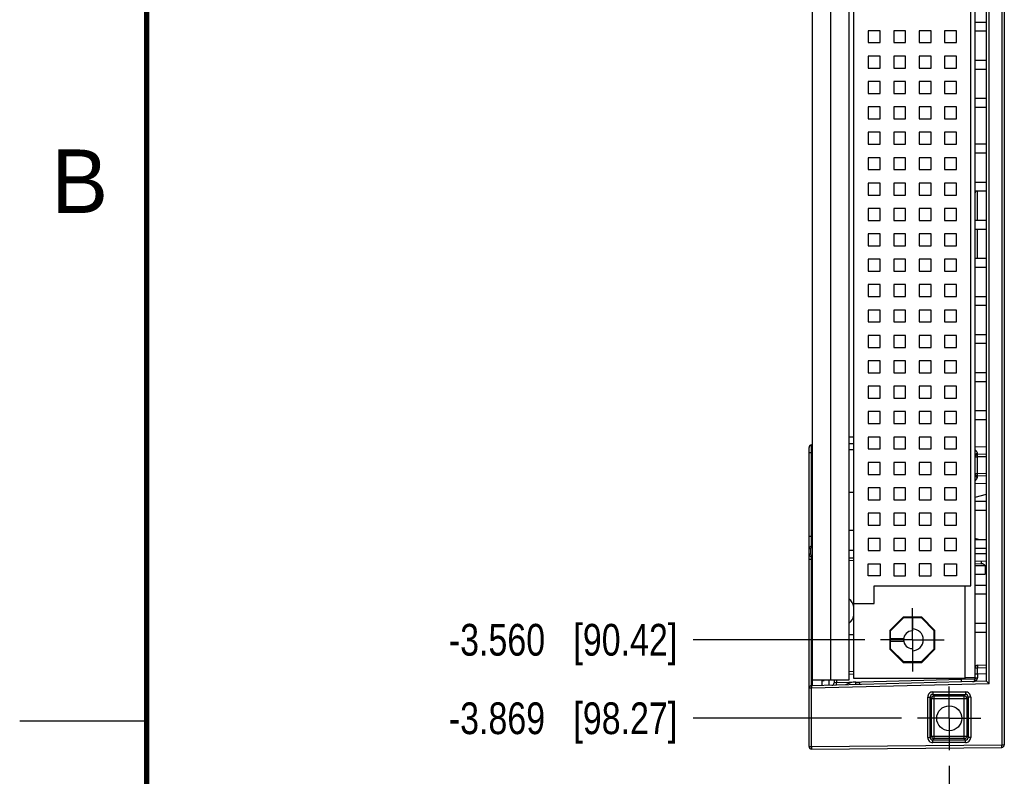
# Model space of a CAD drawing. Header units: inches. Extents: x 0 to 22, y 0 to 17.
# Tile 2 of 21: x 0 to 3.9, y 4 to 7. Entities that reach past the tile are written whole.
import ezdxf

# ---------------------------------------------------------------- set-up
doc = ezdxf.new("R2010")
doc.units = ezdxf.units.IN
doc.header["$LTSCALE"] = 1.21
doc.header["$MEASUREMENT"] = 0
doc.linetypes.add('CENTER', pattern=[0.6, 0.375, -0.075, 0.075, -0.075])
doc.layers.get('0').update_dxf_attribs({"linetype": 'CONTINUOUS'})
doc.layers.add('02___PRT_ALL_AXES', color=7, linetype='CONTINUOUS')
doc.layers.add('DIMENSIONS', color=7, linetype='CONTINUOUS')
doc.styles.get("Standard").update_dxf_attribs({"font": 'txt', "width": 0.8})
doc.styles.add('TEXTSTYLE_2', font='txt')
doc.dimstyles.new('DIMSTYLE_2', dxfattribs={"dimtxt": 0.125, "dimasz": 0.18, "dimexe": 0.18, "dimexo": 0.0625, "dimgap": 0.09, "dimtad": 0, "dimtih": 1, "dimtoh": 1, "dimdec": 3, "dimzin": 4, "dimdsep": 46, "dimtxsty": 'STANDARD', "dimblk": '_FILLED', "dimblk1": '_FILLED', "dimblk2": '_FILLED', "dimcen": 0.09, "dimadec": 0, "dimazin": 0, "dimtp": 0.01, "dimtm": 0.01, "dimtfac": 1, "dimtdec": 3, "dimtofl": 0, "dimtmove": 0, "dimatfit": 3, "dimldrblk": '_FILLED', "dimfxl": 1, "dimtolj": 1, "dimtzin": 4, "dimarcsym": 0})

# ---------------------------------------------------------------- blocks, each defined once
blk = doc.blocks.new('*D5')
at = {"layer": 'DIMENSIONS', "color": 2, "linetype": 'CONTINUOUS'}
blk.add_line((3.6603, 4.0725), (3.6603, 3.7012), dxfattribs=at)
at = {"layer": 'DIMENSIONS', "color": 2, "linetype": 'CONTINUOUS', "insert": (3.5978, 3.6387), "char_height": 0.125, "width": 1.225, "attachment_point": 3, "rotation": 90, "line_spacing_factor": 0.9}
blk.add_mtext('.434{\\Ftxt.shx;\\W1.000000;\\H0.125000; }[11.02]', dxfattribs=at)
blk = doc.blocks.new('_FILLED')
at = {"color": 0, "linetype": 'BYBLOCK'}
blk.add_solid([(0, 0), (-1, 0.174), (-1, -0.174)], dxfattribs=at)
blk = doc.blocks.new('*D9')
at = {"layer": 'DIMENSIONS', "color": 2, "linetype": 'CONTINUOUS'}
blk.add_line((3.3277, 4.5692), (2.6519, 4.5692), dxfattribs=at)
at = {"layer": 'DIMENSIONS', "color": 2, "linetype": 'CONTINUOUS', "insert": (2.5894, 4.6317), "char_height": 0.125, "width": 1.425, "attachment_point": 3, "line_spacing_factor": 0.9}
blk.add_mtext('-3.560{\\Ftxt.shx;\\W1.000000;\\H0.125000; }[90.42]', dxfattribs=at)
blk = doc.blocks.new('*D10')
at = {"layer": 'DIMENSIONS', "color": 2, "linetype": 'CONTINUOUS'}
blk.add_line((3.4727, 4.2601), (2.6519, 4.2601), dxfattribs=at)
at = {"layer": 'DIMENSIONS', "color": 2, "linetype": 'CONTINUOUS', "insert": (2.5894, 4.3226), "char_height": 0.125, "width": 1.425, "attachment_point": 3, "line_spacing_factor": 0.9}
blk.add_mtext('-3.869{\\Ftxt.shx;\\W1.000000;\\H0.125000; }[98.27]', dxfattribs=at)

msp = doc.modelspace()

# ---------------------------------------------------------------- linework, layer by layer
at = {"color": 9, "linetype": 'CONTINUOUS'}
for p, q in [((3.8673, 8.2379), (3.8673, 4.1553)), ((3.8173, 4.3963), (3.8173, 7.9968)), ((3.1943, 4.4119), (3.1943, 7.9699)), ((3.772, 6.2216), (3.772, 6.3366)), ((3.772, 6.0716), (3.772, 6.1866)), ((3.118, 5.3071), (3.118, 5.3368)), ((3.2853, 5.3166), (3.2657, 5.3166)), ((3.7623, 5.3287), (3.8073, 5.3299)), ((3.1083, 5.3071), (3.118, 5.3071)), ((3.118, 4.9768), (3.118, 5.3071)), ((3.1223, 5.3071), (3.118, 5.3071)), ((3.7623, 5.289), (3.772, 5.289)), ((3.772, 5.299), (3.7719, 5.3032)), ((3.8073, 5.2899), (3.772, 5.289)), ((3.772, 5.2242), (3.772, 5.289)), ((3.7623, 5.2242), (3.772, 5.2242)), ((3.7719, 5.21), (3.772, 5.2142)), ((3.8073, 5.2233), (3.772, 5.2242)), ((3.8073, 5.1833), (3.7623, 5.1845)), ((3.1083, 4.9768), (3.118, 4.9768)), ((3.118, 4.9768), (3.1223, 4.9769)), ((3.1136, 4.9268), (3.1083, 4.9268)), ((3.1136, 4.9268), (3.1136, 4.9063)), ((3.118, 4.9313), (3.118, 4.9368)), ((3.1223, 4.9315), (3.118, 4.9313)), ((3.1136, 4.9063), (3.1083, 4.9063)), ((3.1083, 4.8863), (3.1183, 4.8863)), ((3.118, 4.9018), (3.1223, 4.9017)), ((3.118, 4.9018), (3.118, 4.8963)), ((3.1183, 4.8863), (3.118, 4.8963)), ((3.1183, 4.8863), (3.1223, 4.8862)), ((3.1183, 4.388), (3.1183, 4.8863)), ((3.2657, 4.9224), (3.2853, 4.9219)), ((3.7623, 4.9094), (3.8073, 4.9083)), ((3.2657, 4.8825), (3.2853, 4.8819)), ((3.7623, 4.8695), (3.7875, 4.8688)), ((3.7875, 4.8688), (3.7878, 4.8788)), ((3.7623, 4.4593), (3.772, 4.4593)), ((3.772, 4.4593), (3.8073, 4.4603)), ((3.772, 4.4351), (3.772, 4.4593)), ((3.2853, 4.4339), (3.2657, 4.4327)), ((3.7623, 4.4351), (3.772, 4.4351)), ((3.772, 4.4351), (3.8073, 4.4361)), ((3.118, 4.388), (3.1183, 4.378)), ((3.8173, 4.3963), (3.1183, 4.378)), ((3.1872, 4.3898), (3.1872, 4.4119)), ((3.217, 4.4006), (3.2073, 4.4001)), ((3.217, 4.4006), (3.7073, 4.4135)), ((3.217, 4.4119), (3.217, 4.4006)), ((3.7073, 4.4135), (3.7623, 4.4149)), ((3.1183, 4.378), (3.1083, 4.378)), ((3.1183, 4.1487), (3.1183, 4.378)), ((3.5755, 4.3438), (3.5855, 4.3438)), ((3.5755, 4.1843), (3.5755, 4.3438)), ((3.5855, 4.3438), (3.5909, 4.3384)), ((3.5855, 4.1843), (3.5855, 4.3438)), ((3.5955, 4.3638), (3.725, 4.3638)), ((3.5955, 4.3638), (3.5955, 4.3538)), ((3.5955, 4.3538), (3.725, 4.3538)), ((3.5955, 4.3538), (3.6009, 4.3484)), ((3.6009, 4.3484), (3.7196, 4.3484)), ((3.6009, 4.1798), (3.6009, 4.3484)), ((3.725, 4.3538), (3.7196, 4.3484)), ((3.7196, 4.1798), (3.7196, 4.3484)), ((3.725, 4.3638), (3.725, 4.3538)), ((3.735, 4.3438), (3.7296, 4.3384)), ((3.745, 4.3438), (3.735, 4.3438)), ((3.735, 4.3438), (3.735, 4.1843)), ((3.745, 4.3438), (3.745, 4.1843)), ((3.5909, 4.3384), (3.7296, 4.3384)), ((3.5909, 4.1897), (3.5909, 4.3384)), ((3.7296, 4.3384), (3.7296, 4.1897)), ((3.5855, 4.1843), (3.5909, 4.1897)), ((3.5909, 4.1897), (3.7296, 4.1897)), ((3.735, 4.1843), (3.7296, 4.1897)), ((3.1083, 4.1487), (3.1183, 4.1487)), ((3.1183, 4.1487), (3.8673, 4.1553)), ((3.1183, 4.1487), (3.1184, 4.1387)), ((3.5755, 4.1843), (3.5855, 4.1843)), ((3.5955, 4.1743), (3.6009, 4.1798)), ((3.725, 4.1743), (3.5955, 4.1743)), ((3.5955, 4.1643), (3.5955, 4.1743)), ((3.725, 4.1643), (3.5955, 4.1643)), ((3.7196, 4.1798), (3.6009, 4.1798)), ((3.725, 4.1743), (3.7196, 4.1798)), ((3.725, 4.1643), (3.725, 4.1743)), ((3.745, 4.1843), (3.735, 4.1843)), ((3.8673, 4.1553), (3.8773, 4.1553)), ((3.8674, 4.1453), (3.8673, 4.1553))]:
    msp.add_line(p, q, dxfattribs=at)
at = {"color": 7, "linetype": 'CONTINUOUS'}
for p, q in [((3.8773, 8.2379), (3.8773, 4.1553)), ((3.1223, 4.3881), (3.1223, 8.005)), ((3.2657, 4.4119), (3.2657, 7.9699)), ((3.7623, 4.4146), (3.7623, 7.9785)), ((3.8073, 4.4061), (3.8073, 7.9871)), ((3.2853, 4.4162), (3.2853, 7.6722)), ((3.7453, 4.7822), (3.7453, 7.3062)), ((3.7623, 7.0016), (3.8073, 7.0016)), ((3.3418, 6.9677), (3.3418, 6.9207)), ((3.3888, 6.9677), (3.3418, 6.9677)), ((3.3888, 6.9207), (3.3888, 6.9677)), ((3.4418, 6.9677), (3.4418, 6.9207)), ((3.4888, 6.9677), (3.4418, 6.9677)), ((3.4888, 6.9207), (3.4888, 6.9677)), ((3.5418, 6.9677), (3.5418, 6.9207)), ((3.5888, 6.9677), (3.5418, 6.9677)), ((3.5888, 6.9207), (3.5888, 6.9677)), ((3.6418, 6.9677), (3.6418, 6.9207)), ((3.6888, 6.9677), (3.6418, 6.9677)), ((3.6888, 6.9207), (3.6888, 6.9677)), ((3.7623, 6.9666), (3.8073, 6.9666)), ((3.3418, 6.9207), (3.3888, 6.9207)), ((3.4418, 6.9207), (3.4888, 6.9207)), ((3.5418, 6.9207), (3.5888, 6.9207)), ((3.6418, 6.9207), (3.6888, 6.9207)), ((3.3418, 6.8677), (3.3418, 6.8207)), ((3.3888, 6.8677), (3.3418, 6.8677)), ((3.3888, 6.8207), (3.3888, 6.8677)), ((3.4418, 6.8677), (3.4418, 6.8207)), ((3.4888, 6.8677), (3.4418, 6.8677)), ((3.4888, 6.8207), (3.4888, 6.8677)), ((3.5418, 6.8677), (3.5418, 6.8207)), ((3.5888, 6.8677), (3.5418, 6.8677)), ((3.5888, 6.8207), (3.5888, 6.8677)), ((3.6418, 6.8677), (3.6418, 6.8207)), ((3.6888, 6.8677), (3.6418, 6.8677)), ((3.6888, 6.8207), (3.6888, 6.8677)), ((3.7623, 6.8516), (3.8073, 6.8516)), ((3.3418, 6.8207), (3.3888, 6.8207)), ((3.4418, 6.8207), (3.4888, 6.8207)), ((3.5418, 6.8207), (3.5888, 6.8207)), ((3.6418, 6.8207), (3.6888, 6.8207)), ((3.7623, 6.8166), (3.8073, 6.8166)), ((3.3418, 6.7677), (3.3418, 6.7207)), ((3.3888, 6.7677), (3.3418, 6.7677)), ((3.3888, 6.7207), (3.3888, 6.7677)), ((3.4418, 6.7677), (3.4418, 6.7207)), ((3.4888, 6.7677), (3.4418, 6.7677)), ((3.4888, 6.7207), (3.4888, 6.7677)), ((3.5418, 6.7677), (3.5418, 6.7207)), ((3.5888, 6.7677), (3.5418, 6.7677)), ((3.5888, 6.7207), (3.5888, 6.7677)), ((3.6418, 6.7677), (3.6418, 6.7207)), ((3.6888, 6.7677), (3.6418, 6.7677)), ((3.6888, 6.7207), (3.6888, 6.7677)), ((3.3418, 6.7207), (3.3888, 6.7207)), ((3.4418, 6.7207), (3.4888, 6.7207)), ((3.5418, 6.7207), (3.5888, 6.7207)), ((3.6418, 6.7207), (3.6888, 6.7207)), ((3.7623, 6.7016), (3.8073, 6.7016)), ((3.3418, 6.6677), (3.3418, 6.6207)), ((3.3888, 6.6677), (3.3418, 6.6677)), ((3.3888, 6.6207), (3.3888, 6.6677)), ((3.4418, 6.6677), (3.4418, 6.6207)), ((3.4888, 6.6677), (3.4418, 6.6677)), ((3.4888, 6.6207), (3.4888, 6.6677)), ((3.5418, 6.6677), (3.5418, 6.6207)), ((3.5888, 6.6677), (3.5418, 6.6677)), ((3.5888, 6.6207), (3.5888, 6.6677)), ((3.6418, 6.6677), (3.6418, 6.6207)), ((3.6888, 6.6677), (3.6418, 6.6677)), ((3.6888, 6.6207), (3.6888, 6.6677)), ((3.7623, 6.6666), (3.8073, 6.6666)), ((3.3418, 6.6207), (3.3888, 6.6207)), ((3.4418, 6.6207), (3.4888, 6.6207)), ((3.5418, 6.6207), (3.5888, 6.6207)), ((3.6418, 6.6207), (3.6888, 6.6207)), ((3.3418, 6.5677), (3.3418, 6.5207)), ((3.3888, 6.5677), (3.3418, 6.5677)), ((3.3888, 6.5207), (3.3888, 6.5677)), ((3.4418, 6.5677), (3.4418, 6.5207)), ((3.4888, 6.5677), (3.4418, 6.5677)), ((3.4888, 6.5207), (3.4888, 6.5677)), ((3.5418, 6.5677), (3.5418, 6.5207)), ((3.5888, 6.5677), (3.5418, 6.5677)), ((3.5888, 6.5207), (3.5888, 6.5677)), ((3.6418, 6.5677), (3.6418, 6.5207)), ((3.6888, 6.5677), (3.6418, 6.5677)), ((3.6888, 6.5207), (3.6888, 6.5677)), ((3.3418, 6.5207), (3.3888, 6.5207)), ((3.4418, 6.5207), (3.4888, 6.5207)), ((3.5418, 6.5207), (3.5888, 6.5207)), ((3.6418, 6.5207), (3.6888, 6.5207)), ((3.7623, 6.5216), (3.8073, 6.5216)), ((3.7623, 6.4866), (3.8073, 6.4866)), ((3.3418, 6.4677), (3.3418, 6.4207)), ((3.3888, 6.4677), (3.3418, 6.4677)), ((3.3888, 6.4207), (3.3888, 6.4677)), ((3.4418, 6.4677), (3.4418, 6.4207)), ((3.4888, 6.4677), (3.4418, 6.4677)), ((3.4888, 6.4207), (3.4888, 6.4677)), ((3.5418, 6.4677), (3.5418, 6.4207)), ((3.5888, 6.4677), (3.5418, 6.4677)), ((3.5888, 6.4207), (3.5888, 6.4677)), ((3.6418, 6.4677), (3.6418, 6.4207)), ((3.6888, 6.4677), (3.6418, 6.4677)), ((3.6888, 6.4207), (3.6888, 6.4677)), ((3.3418, 6.4207), (3.3888, 6.4207)), ((3.4418, 6.4207), (3.4888, 6.4207)), ((3.5418, 6.4207), (3.5888, 6.4207)), ((3.6418, 6.4207), (3.6888, 6.4207)), ((3.3418, 6.3677), (3.3418, 6.3207)), ((3.3888, 6.3677), (3.3418, 6.3677)), ((3.3888, 6.3207), (3.3888, 6.3677)), ((3.4418, 6.3677), (3.4418, 6.3207)), ((3.4888, 6.3677), (3.4418, 6.3677)), ((3.4888, 6.3207), (3.4888, 6.3677)), ((3.5418, 6.3677), (3.5418, 6.3207)), ((3.5888, 6.3677), (3.5418, 6.3677)), ((3.5888, 6.3207), (3.5888, 6.3677)), ((3.6418, 6.3677), (3.6418, 6.3207)), ((3.6888, 6.3677), (3.6418, 6.3677)), ((3.6888, 6.3207), (3.6888, 6.3677)), ((3.7623, 6.3716), (3.8073, 6.3716)), ((3.3418, 6.3207), (3.3888, 6.3207)), ((3.4418, 6.3207), (3.4888, 6.3207)), ((3.5418, 6.3207), (3.5888, 6.3207)), ((3.6418, 6.3207), (3.6888, 6.3207)), ((3.7623, 6.3366), (3.8073, 6.3366)), ((3.3418, 6.2677), (3.3418, 6.2207)), ((3.3888, 6.2677), (3.3418, 6.2677)), ((3.3888, 6.2207), (3.3888, 6.2677)), ((3.4418, 6.2677), (3.4418, 6.2207)), ((3.4888, 6.2677), (3.4418, 6.2677)), ((3.4888, 6.2207), (3.4888, 6.2677)), ((3.5418, 6.2677), (3.5418, 6.2207)), ((3.5888, 6.2677), (3.5418, 6.2677)), ((3.5888, 6.2207), (3.5888, 6.2677)), ((3.6418, 6.2677), (3.6418, 6.2207)), ((3.6888, 6.2677), (3.6418, 6.2677)), ((3.6888, 6.2207), (3.6888, 6.2677)), ((3.3418, 6.2207), (3.3888, 6.2207)), ((3.4418, 6.2207), (3.4888, 6.2207)), ((3.5418, 6.2207), (3.5888, 6.2207)), ((3.6418, 6.2207), (3.6888, 6.2207)), ((3.7623, 6.2216), (3.8073, 6.2216)), ((3.3418, 6.1677), (3.3418, 6.1207)), ((3.3888, 6.1677), (3.3418, 6.1677)), ((3.3888, 6.1207), (3.3888, 6.1677)), ((3.4418, 6.1677), (3.4418, 6.1207)), ((3.4888, 6.1677), (3.4418, 6.1677)), ((3.4888, 6.1207), (3.4888, 6.1677)), ((3.5888, 6.1677), (3.5418, 6.1677)), ((3.5418, 6.1677), (3.5418, 6.1207)), ((3.5888, 6.1207), (3.5888, 6.1677)), ((3.6888, 6.1677), (3.6418, 6.1677)), ((3.6418, 6.1677), (3.6418, 6.1207)), ((3.6888, 6.1207), (3.6888, 6.1677)), ((3.7623, 6.1866), (3.8073, 6.1866)), ((3.3418, 6.1207), (3.3888, 6.1207)), ((3.4418, 6.1207), (3.4888, 6.1207)), ((3.5418, 6.1207), (3.5888, 6.1207)), ((3.6418, 6.1207), (3.6888, 6.1207)), ((3.3418, 6.0677), (3.3418, 6.0207)), ((3.3888, 6.0677), (3.3418, 6.0677)), ((3.3888, 6.0207), (3.3888, 6.0677)), ((3.4888, 6.0677), (3.4418, 6.0677)), ((3.4418, 6.0677), (3.4418, 6.0207)), ((3.4888, 6.0207), (3.4888, 6.0677)), ((3.5888, 6.0677), (3.5418, 6.0677)), ((3.5418, 6.0677), (3.5418, 6.0207)), ((3.5888, 6.0207), (3.5888, 6.0677)), ((3.6888, 6.0677), (3.6418, 6.0677)), ((3.6418, 6.0677), (3.6418, 6.0207)), ((3.6888, 6.0207), (3.6888, 6.0677)), ((3.7623, 6.0716), (3.8073, 6.0716)), ((3.3418, 6.0207), (3.3888, 6.0207)), ((3.4418, 6.0207), (3.4888, 6.0207)), ((3.5418, 6.0207), (3.5888, 6.0207)), ((3.6418, 6.0207), (3.6888, 6.0207)), ((3.7623, 6.0366), (3.8073, 6.0366)), ((3.3418, 5.9677), (3.3418, 5.9207)), ((3.3888, 5.9677), (3.3418, 5.9677)), ((3.3888, 5.9207), (3.3888, 5.9677)), ((3.4888, 5.9677), (3.4418, 5.9677)), ((3.4418, 5.9677), (3.4418, 5.9207)), ((3.4888, 5.9207), (3.4888, 5.9677)), ((3.5888, 5.9677), (3.5418, 5.9677)), ((3.5418, 5.9677), (3.5418, 5.9207)), ((3.5888, 5.9207), (3.5888, 5.9677)), ((3.6888, 5.9677), (3.6418, 5.9677)), ((3.6418, 5.9677), (3.6418, 5.9207)), ((3.6888, 5.9207), (3.6888, 5.9677)), ((3.3418, 5.9207), (3.3888, 5.9207)), ((3.4418, 5.9207), (3.4888, 5.9207)), ((3.5418, 5.9207), (3.5888, 5.9207)), ((3.6418, 5.9207), (3.6888, 5.9207)), ((3.7623, 5.9216), (3.8073, 5.9216)), ((3.3888, 5.8677), (3.3418, 5.8677)), ((3.3418, 5.8677), (3.3418, 5.8207)), ((3.3888, 5.8207), (3.3888, 5.8677)), ((3.4888, 5.8677), (3.4418, 5.8677)), ((3.4418, 5.8677), (3.4418, 5.8207)), ((3.4888, 5.8207), (3.4888, 5.8677)), ((3.5888, 5.8677), (3.5418, 5.8677)), ((3.5418, 5.8677), (3.5418, 5.8207)), ((3.5888, 5.8207), (3.5888, 5.8677)), ((3.6888, 5.8677), (3.6418, 5.8677)), ((3.6418, 5.8677), (3.6418, 5.8207)), ((3.6888, 5.8207), (3.6888, 5.8677)), ((3.7623, 5.8866), (3.8073, 5.8866)), ((3.3418, 5.8207), (3.3888, 5.8207)), ((3.4418, 5.8207), (3.4888, 5.8207)), ((3.5418, 5.8207), (3.5888, 5.8207)), ((3.6418, 5.8207), (3.6888, 5.8207)), ((3.3888, 5.7677), (3.3418, 5.7677)), ((3.3418, 5.7677), (3.3418, 5.7207)), ((3.3888, 5.7207), (3.3888, 5.7677)), ((3.4888, 5.7677), (3.4418, 5.7677)), ((3.4418, 5.7677), (3.4418, 5.7207)), ((3.4888, 5.7207), (3.4888, 5.7677)), ((3.5888, 5.7677), (3.5418, 5.7677)), ((3.5418, 5.7677), (3.5418, 5.7207)), ((3.5888, 5.7207), (3.5888, 5.7677)), ((3.6888, 5.7677), (3.6418, 5.7677)), ((3.6418, 5.7677), (3.6418, 5.7207)), ((3.6888, 5.7207), (3.6888, 5.7677)), ((3.7623, 5.7716), (3.8073, 5.7716)), ((3.3418, 5.7207), (3.3888, 5.7207)), ((3.4418, 5.7207), (3.4888, 5.7207)), ((3.5418, 5.7207), (3.5888, 5.7207)), ((3.6418, 5.7207), (3.6888, 5.7207)), ((3.7623, 5.7366), (3.8073, 5.7366)), ((3.3888, 5.6677), (3.3418, 5.6677)), ((3.3418, 5.6677), (3.3418, 5.6207)), ((3.3888, 5.6207), (3.3888, 5.6677)), ((3.4888, 5.6677), (3.4418, 5.6677)), ((3.4418, 5.6677), (3.4418, 5.6207)), ((3.4888, 5.6207), (3.4888, 5.6677)), ((3.5888, 5.6677), (3.5418, 5.6677)), ((3.5418, 5.6677), (3.5418, 5.6207)), ((3.5888, 5.6207), (3.5888, 5.6677)), ((3.6888, 5.6677), (3.6418, 5.6677)), ((3.6418, 5.6677), (3.6418, 5.6207)), ((3.6888, 5.6207), (3.6888, 5.6677)), ((3.3418, 5.6207), (3.3888, 5.6207)), ((3.4418, 5.6207), (3.4888, 5.6207)), ((3.5418, 5.6207), (3.5888, 5.6207)), ((3.6418, 5.6207), (3.6888, 5.6207)), ((3.7623, 5.6216), (3.8073, 5.6216)), ((3.7623, 5.5866), (3.8073, 5.5866)), ((3.3888, 5.5677), (3.3418, 5.5677)), ((3.3418, 5.5677), (3.3418, 5.5207)), ((3.3888, 5.5207), (3.3888, 5.5677)), ((3.4888, 5.5677), (3.4418, 5.5677)), ((3.4418, 5.5677), (3.4418, 5.5207)), ((3.4888, 5.5207), (3.4888, 5.5677)), ((3.5888, 5.5677), (3.5418, 5.5677)), ((3.5418, 5.5677), (3.5418, 5.5207)), ((3.5888, 5.5207), (3.5888, 5.5677)), ((3.6888, 5.5677), (3.6418, 5.5677)), ((3.6418, 5.5677), (3.6418, 5.5207)), ((3.6888, 5.5207), (3.6888, 5.5677)), ((3.3418, 5.5207), (3.3888, 5.5207)), ((3.4418, 5.5207), (3.4888, 5.5207)), ((3.5418, 5.5207), (3.5888, 5.5207)), ((3.6418, 5.5207), (3.6888, 5.5207)), ((3.3888, 5.4677), (3.3418, 5.4677)), ((3.3418, 5.4677), (3.3418, 5.4207)), ((3.3888, 5.4207), (3.3888, 5.4677)), ((3.4888, 5.4677), (3.4418, 5.4677)), ((3.4418, 5.4677), (3.4418, 5.4207)), ((3.4888, 5.4207), (3.4888, 5.4677)), ((3.5888, 5.4677), (3.5418, 5.4677)), ((3.5418, 5.4677), (3.5418, 5.4207)), ((3.5888, 5.4207), (3.5888, 5.4677)), ((3.6888, 5.4677), (3.6418, 5.4677)), ((3.6418, 5.4677), (3.6418, 5.4207)), ((3.6888, 5.4207), (3.6888, 5.4677)), ((3.7623, 5.4716), (3.8073, 5.4716)), ((3.7623, 5.4366), (3.8073, 5.4366)), ((3.3418, 5.4207), (3.3888, 5.4207)), ((3.4418, 5.4207), (3.4888, 5.4207)), ((3.5418, 5.4207), (3.5888, 5.4207)), ((3.6418, 5.4207), (3.6888, 5.4207)), ((3.2853, 5.3676), (3.2657, 5.3676)), ((3.3888, 5.3677), (3.3418, 5.3677)), ((3.3418, 5.3677), (3.3418, 5.3207)), ((3.3888, 5.3207), (3.3888, 5.3677)), ((3.4888, 5.3677), (3.4418, 5.3677)), ((3.4418, 5.3677), (3.4418, 5.3207)), ((3.4888, 5.3207), (3.4888, 5.3677)), ((3.5888, 5.3677), (3.5418, 5.3677)), ((3.5418, 5.3677), (3.5418, 5.3207)), ((3.5888, 5.3207), (3.5888, 5.3677)), ((3.6888, 5.3677), (3.6418, 5.3677)), ((3.6418, 5.3677), (3.6418, 5.3207)), ((3.6888, 5.3207), (3.6888, 5.3677)), ((3.1083, 4.9063), (3.1083, 5.3268)), ((3.1223, 5.3369), (3.118, 5.3368)), ((3.2853, 5.3412), (3.2657, 5.3407)), ((3.3418, 5.3207), (3.3888, 5.3207)), ((3.4418, 5.3207), (3.4888, 5.3207)), ((3.5418, 5.3207), (3.5888, 5.3207)), ((3.6418, 5.3207), (3.6888, 5.3207)), ((3.8073, 5.2999), (3.772, 5.299)), ((3.3888, 5.2677), (3.3418, 5.2677)), ((3.3418, 5.2677), (3.3418, 5.2207)), ((3.3888, 5.2207), (3.3888, 5.2677)), ((3.4888, 5.2677), (3.4418, 5.2677)), ((3.4418, 5.2677), (3.4418, 5.2207)), ((3.4888, 5.2207), (3.4888, 5.2677)), ((3.5888, 5.2677), (3.5418, 5.2677)), ((3.5418, 5.2677), (3.5418, 5.2207)), ((3.5888, 5.2207), (3.5888, 5.2677)), ((3.6888, 5.2677), (3.6418, 5.2677)), ((3.6418, 5.2677), (3.6418, 5.2207)), ((3.6888, 5.2207), (3.6888, 5.2677)), ((3.3418, 5.2207), (3.3888, 5.2207)), ((3.4418, 5.2207), (3.4888, 5.2207)), ((3.5418, 5.2207), (3.5888, 5.2207)), ((3.6418, 5.2207), (3.6888, 5.2207)), ((3.8073, 5.2133), (3.772, 5.2142)), ((3.3888, 5.1677), (3.3418, 5.1677)), ((3.3418, 5.1677), (3.3418, 5.1207)), ((3.3888, 5.1207), (3.3888, 5.1677)), ((3.4888, 5.1677), (3.4418, 5.1677)), ((3.4418, 5.1677), (3.4418, 5.1207)), ((3.4888, 5.1207), (3.4888, 5.1677)), ((3.5888, 5.1677), (3.5418, 5.1677)), ((3.5418, 5.1677), (3.5418, 5.1207)), ((3.5888, 5.1207), (3.5888, 5.1677)), ((3.6888, 5.1677), (3.6418, 5.1677)), ((3.6418, 5.1677), (3.6418, 5.1207)), ((3.6888, 5.1207), (3.6888, 5.1677)), ((3.2853, 5.1491), (3.2657, 5.1491)), ((3.3418, 5.1207), (3.3888, 5.1207)), ((3.4418, 5.1207), (3.4888, 5.1207)), ((3.5418, 5.1207), (3.5888, 5.1207)), ((3.6418, 5.1207), (3.6888, 5.1207)), ((3.7623, 5.131), (3.8073, 5.1423)), ((3.7623, 5.1146), (3.8073, 5.1146)), ((3.7623, 5.0796), (3.8073, 5.0796)), ((3.3888, 5.0677), (3.3418, 5.0677)), ((3.3418, 5.0677), (3.3418, 5.0207)), ((3.3888, 5.0207), (3.3888, 5.0677)), ((3.4888, 5.0677), (3.4418, 5.0677)), ((3.4418, 5.0677), (3.4418, 5.0207)), ((3.4888, 5.0207), (3.4888, 5.0677)), ((3.5888, 5.0677), (3.5418, 5.0677)), ((3.5418, 5.0677), (3.5418, 5.0207)), ((3.5888, 5.0207), (3.5888, 5.0677)), ((3.6888, 5.0677), (3.6418, 5.0677)), ((3.6418, 5.0677), (3.6418, 5.0207)), ((3.6888, 5.0207), (3.6888, 5.0677)), ((3.3418, 5.0207), (3.3888, 5.0207)), ((3.4418, 5.0207), (3.4888, 5.0207)), ((3.5418, 5.0207), (3.5888, 5.0207)), ((3.6418, 5.0207), (3.6888, 5.0207)), ((3.2853, 4.9991), (3.2657, 4.9991)), ((3.3888, 4.9677), (3.3418, 4.9677)), ((3.3418, 4.9677), (3.3418, 4.9207)), ((3.3888, 4.9207), (3.3888, 4.9677)), ((3.4888, 4.9677), (3.4418, 4.9677)), ((3.4418, 4.9677), (3.4418, 4.9207)), ((3.4888, 4.9207), (3.4888, 4.9677)), ((3.5888, 4.9677), (3.5418, 4.9677)), ((3.5418, 4.9677), (3.5418, 4.9207)), ((3.5888, 4.9207), (3.5888, 4.9677)), ((3.6888, 4.9677), (3.6418, 4.9677)), ((3.6418, 4.9677), (3.6418, 4.9207)), ((3.6888, 4.9207), (3.6888, 4.9677)), ((3.7753, 4.9646), (3.7623, 4.9678)), ((3.7623, 4.9646), (3.8073, 4.9646)), ((3.1223, 4.9369), (3.118, 4.9368)), ((3.7623, 4.9296), (3.8073, 4.9296)), ((3.1083, 4.1487), (3.1083, 4.9063)), ((3.118, 4.8963), (3.1223, 4.8962)), ((3.2657, 4.8925), (3.2853, 4.8919)), ((3.3418, 4.9207), (3.3888, 4.9207)), ((3.4418, 4.9207), (3.4888, 4.9207)), ((3.5418, 4.9207), (3.5888, 4.9207)), ((3.6418, 4.9207), (3.6888, 4.9207)), ((3.3418, 4.8677), (3.3888, 4.8677)), ((3.3418, 4.8207), (3.3418, 4.8677)), ((3.3888, 4.8677), (3.3888, 4.8207)), ((3.4888, 4.8677), (3.4418, 4.8677)), ((3.4418, 4.8677), (3.4418, 4.8207)), ((3.4888, 4.8207), (3.4888, 4.8677)), ((3.5888, 4.8677), (3.5418, 4.8677)), ((3.5418, 4.8677), (3.5418, 4.8207)), ((3.5888, 4.8207), (3.5888, 4.8677)), ((3.6418, 4.8677), (3.6888, 4.8677)), ((3.6418, 4.8207), (3.6418, 4.8677)), ((3.6888, 4.8677), (3.6888, 4.8207)), ((3.7623, 4.8795), (3.8073, 4.8783)), ((3.8023, 4.8607), (3.7623, 4.8607)), ((3.8023, 4.8607), (3.8023, 4.8277)), ((3.3888, 4.8207), (3.3418, 4.8207)), ((3.4418, 4.8207), (3.4888, 4.8207)), ((3.5418, 4.8207), (3.5888, 4.8207)), ((3.6888, 4.8207), (3.6418, 4.8207)), ((3.7623, 4.8277), (3.8023, 4.8277)), ((3.3653, 4.7822), (3.7453, 4.7822)), ((3.3653, 4.7122), (3.3653, 4.7822)), ((3.7223, 4.7822), (3.7223, 4.4162)), ((3.7623, 4.7846), (3.8073, 4.7846)), ((3.7623, 4.7496), (3.8073, 4.7496)), ((3.2853, 4.7122), (3.3653, 4.7122)), ((3.4784, 4.6582), (3.4263, 4.606)), ((3.4797, 4.6552), (3.4293, 4.6048)), ((3.5521, 4.6582), (3.4784, 4.6582)), ((3.5509, 4.6552), (3.4797, 4.6552)), ((3.5153, 4.6552), (3.5153, 4.6042)), ((3.6013, 4.6048), (3.5509, 4.6552)), ((3.6043, 4.606), (3.5521, 4.6582)), ((3.7623, 4.6346), (3.8073, 4.6346)), ((3.2853, 4.5891), (3.2657, 4.5891)), ((3.4263, 4.606), (3.4263, 4.5323)), ((3.4293, 4.5336), (3.4293, 4.6048)), ((3.6013, 4.5336), (3.6013, 4.6048)), ((3.6043, 4.5323), (3.6043, 4.606)), ((3.7623, 4.5996), (3.8073, 4.5996)), ((3.4293, 4.5742), (3.4806, 4.5742)), ((3.4293, 4.5642), (3.4806, 4.5642)), ((3.4263, 4.5323), (3.4784, 4.4802)), ((3.4293, 4.5336), (3.4797, 4.4832)), ((3.5153, 4.5342), (3.5153, 4.4832)), ((3.5509, 4.4832), (3.6013, 4.5336)), ((3.5521, 4.4802), (3.6043, 4.5323)), ((3.4784, 4.4802), (3.5521, 4.4802)), ((3.4797, 4.4832), (3.5509, 4.4832)), ((3.772, 4.4693), (3.8073, 4.4703)), ((3.2853, 4.4439), (3.2657, 4.4427)), ((3.8073, 4.4061), (3.118, 4.388)), ((3.1223, 4.4119), (3.2657, 4.4119)), ((3.1583, 4.4119), (3.1583, 4.3891)), ((3.1583, 4.4089), (3.1683, 4.4089)), ((3.1683, 4.4089), (3.1683, 4.4119)), ((3.2073, 4.4119), (3.2073, 4.4001)), ((3.7223, 4.4162), (3.2853, 4.4162)), ((3.2923, 4.3926), (3.2923, 4.4025)), ((3.3083, 4.3991), (3.2923, 4.3991)), ((3.3083, 4.393), (3.3083, 4.3991)), ((3.7073, 4.4162), (3.7073, 4.4035)), ((3.7623, 4.4191), (3.7223, 4.4191)), ((3.8073, 4.4061), (3.8173, 4.3963)), ((3.1184, 4.1387), (3.8674, 4.1453))]:
    msp.add_line(p, q, dxfattribs=at)
at = {"color": 2, "linetype": 'CONTINUOUS'}
msp.add_line((0, 4.25), (0.5, 4.25), dxfattribs=at)
at = {"color": 7, "linetype": 'CONTINUOUS', "const_width": 0.02}
msp.add_lwpolyline([(0.5, 16.5), (0.5, 0.5)], dxfattribs=at)
at = {"color": 7, "linetype": 'CONTINUOUS'}
msp.add_circle((3.6603, 4.2601), 0.0492, dxfattribs=at)
for centre, radius, start, end in [((3.7723, 6.3293), 0.01, 133.5645, 180), ((3.1183, 5.3268), 0.01, 91.4999, 180), ((3.7723, 5.289), 0.01, 91.5, 180), ((3.7723, 5.2242), 0.01, 180, 268.5), ((3.1183, 4.9268), 0.01, 91.5, 180), ((3.1183, 4.9063), 0.01, 180, 268.5), ((3.2253, 4.6821), 0.0625, 16.2181, 49.657), ((3.2253, 4.6821), 0.0625, 310.343, 343.7819), ((3.5153, 4.5692), 0.035, 90, 270), ((3.5153, 4.5692), 0.043, 270, 90), ((3.7723, 4.4593), 0.01, 91.5, 180), ((3.1183, 4.378), 0.01, 91.5, 180), ((3.1973, 4.4001), 0.01, 271.5, 360), ((3.2923, 4.3219), 0.0806, 90, 120.241), ((3.7523, 4.4146), 0.01, 271.5, 360), ((3.1183, 4.1487), 0.01, 180, 270.5), ((3.8673, 4.1553), 0.01, 270.5, 360)]:
    msp.add_arc(centre, radius, start, end, dxfattribs=at)
at = {"color": 9, "linetype": 'CONTINUOUS'}
for centre, radius, start, end in [((3.1181, 4.9268), 0.0045, 91.5015, 179.9985), ((3.1181, 4.9063), 0.0045, 180.0015, 268.4985), ((6.7977, 4.4084), 3.0258, 179.4928, 179.784), ((3.5955, 4.3438), 0.02, 89.9915, 180.0086), ((3.5955, 4.3438), 0.00998, 89.9348, 180.0652), ((3.6009, 4.3384), 0.01, 90.0479, 179.9521), ((3.7196, 4.3384), 0.01, 0.0479, 89.9521), ((3.725, 4.3438), 0.02, 359.9915, 90.0086), ((3.725, 4.3438), 0.00998, 359.9348, 90.0652), ((3.6009, 4.1898), 0.01, 180.0479, 269.9521), ((3.7196, 4.1898), 0.01, 270.0479, 359.9521), ((3.5955, 4.1843), 0.02, 179.9915, 270.0086), ((3.5955, 4.1843), 0.00998, 179.9348, 270.0652), ((3.725, 4.1843), 0.02, 269.9915, 0.0086), ((3.725, 4.1843), 0.00998, 269.9348, 0.0652)]:
    msp.add_arc(centre, radius, start, end, dxfattribs=at)
for points, knots in [([(3.7719, 5.3032), (3.7719, 5.3033), (3.7719, 5.3036), (3.7719, 5.304), (3.7718, 5.3044), (3.7717, 5.3048), (3.7715, 5.3052), (3.7713, 5.3057), (3.771, 5.3065), (3.7706, 5.3072), (3.7703, 5.3078), (3.7699, 5.3084), (3.7694, 5.3092), (3.7687, 5.3101), (3.768, 5.3111), (3.7674, 5.3119), (3.7669, 5.3126), (3.7664, 5.3132), (3.7657, 5.314), (3.7649, 5.315), (3.764, 5.316), (3.7632, 5.317), (3.7626, 5.3177), (3.7623, 5.318)], [0, 0, 0, 0, 0.02059, 0.04202, 0.064345, 0.087596, 0.111778, 0.136877, 0.189719, 0.245873, 0.275088, 0.305005, 0.366785, 0.430902, 0.497069, 0.565039, 0.599631, 0.63459, 0.705522, 0.77767, 0.850884, 0.925033, 1, 1, 1, 1]), ([(3.7623, 5.2946), (3.7623, 5.2949), (3.7623, 5.2954), (3.7624, 5.2963), (3.7627, 5.2971), (3.763, 5.2978), (3.7634, 5.2986), (3.7639, 5.2993), (3.7644, 5.3), (3.7651, 5.3006), (3.7658, 5.3012), (3.7665, 5.3017), (3.7673, 5.3021), (3.7682, 5.3025), (3.7691, 5.3028), (3.77, 5.303), (3.771, 5.3031), (3.7716, 5.3032), (3.7719, 5.3032)], [0, 0, 0, 0, 0.057786, 0.11576, 0.1741, 0.232969, 0.292507, 0.352823, 0.413995, 0.476068, 0.539051, 0.602921, 0.667625, 0.733079, 0.799178, 0.865795, 0.932786, 1, 1, 1, 1]), ([(3.772, 5.289), (3.772, 5.2893), (3.772, 5.2899), (3.772, 5.2909), (3.7719, 5.2919), (3.7719, 5.2928), (3.7719, 5.2937), (3.7719, 5.2945), (3.7719, 5.2953), (3.7719, 5.296), (3.7719, 5.2967), (3.7719, 5.2972), (3.7719, 5.2975), (3.7719, 5.2978), (3.7719, 5.298), (3.7719, 5.2982), (3.7719, 5.2984), (3.7719, 5.2985), (3.772, 5.2986), (3.772, 5.2987), (3.772, 5.2988), (3.772, 5.2988), (3.772, 5.2989), (3.772, 5.2989), (3.772, 5.2989), (3.772, 5.2989), (3.772, 5.2989), (3.772, 5.299), (3.772, 5.299), (3.772, 5.299), (3.772, 5.299), (3.772, 5.299), (3.772, 5.299)], [0, 0, 0, 0, 0.097888, 0.194827, 0.289886, 0.382152, 0.470737, 0.554789, 0.633502, 0.706118, 0.77194, 0.830338, 0.856575, 0.880753, 0.902813, 0.922704, 0.940379, 0.955797, 0.968924, 0.97462, 0.979733, 0.984261, 0.988205, 0.991563, 0.994337, 0.996535, 0.997421, 0.998169, 0.998785, 0.999279, 0.999671, 1, 1, 1, 1]), ([(3.7623, 5.2185), (3.7623, 5.2183), (3.7623, 5.2177), (3.7624, 5.2169), (3.7627, 5.2161), (3.763, 5.2153), (3.7634, 5.2146), (3.7639, 5.2139), (3.7644, 5.2132), (3.7651, 5.2126), (3.7658, 5.212), (3.7665, 5.2115), (3.7673, 5.2111), (3.7682, 5.2107), (3.7691, 5.2104), (3.77, 5.2102), (3.771, 5.21), (3.7716, 5.21), (3.7719, 5.21)], [0, 0, 0, 0, 0.057786, 0.115759, 0.1741, 0.232969, 0.292506, 0.352822, 0.413994, 0.476067, 0.53905, 0.60292, 0.667624, 0.733079, 0.799178, 0.865795, 0.932786, 1, 1, 1, 1]), ([(3.7623, 5.1951), (3.7626, 5.1955), (3.7632, 5.1961), (3.764, 5.1971), (3.7649, 5.1981), (3.7657, 5.1991), (3.7664, 5.2), (3.7669, 5.2006), (3.7674, 5.2013), (3.768, 5.2021), (3.7687, 5.203), (3.7694, 5.204), (3.7699, 5.2047), (3.7703, 5.2054), (3.7706, 5.206), (3.771, 5.2067), (3.7713, 5.2074), (3.7715, 5.208), (3.7717, 5.2084), (3.7718, 5.2088), (3.7719, 5.2092), (3.7719, 5.2096), (3.7719, 5.2098), (3.7719, 5.21)], [0, 0, 0, 0, 0.074967, 0.149116, 0.22233, 0.294478, 0.36541, 0.400369, 0.434961, 0.502931, 0.569098, 0.633215, 0.694995, 0.724912, 0.754127, 0.810281, 0.863123, 0.888222, 0.912404, 0.935655, 0.95798, 0.97941, 1, 1, 1, 1]), ([(3.772, 5.2142), (3.772, 5.2142), (3.772, 5.2142), (3.772, 5.2142), (3.772, 5.2142), (3.772, 5.2142), (3.772, 5.2142), (3.772, 5.2142), (3.772, 5.2143), (3.772, 5.2143), (3.772, 5.2143), (3.772, 5.2144), (3.772, 5.2144), (3.772, 5.2144), (3.772, 5.2145), (3.7719, 5.2146), (3.7719, 5.2148), (3.7719, 5.215), (3.7719, 5.2152), (3.7719, 5.2154), (3.7719, 5.2156), (3.7719, 5.216), (3.7719, 5.2165), (3.7719, 5.2172), (3.7719, 5.2179), (3.7719, 5.2187), (3.7719, 5.2195), (3.7719, 5.2204), (3.7719, 5.2213), (3.772, 5.2223), (3.772, 5.2232), (3.772, 5.2239), (3.772, 5.2242)], [0, 0, 0, 0, 0.000329, 0.000721, 0.001215, 0.001831, 0.002579, 0.003465, 0.005663, 0.008437, 0.011795, 0.015739, 0.020267, 0.02538, 0.031076, 0.044203, 0.059621, 0.077296, 0.097187, 0.119247, 0.143424, 0.169662, 0.22806, 0.293882, 0.366498, 0.445211, 0.529263, 0.617848, 0.710114, 0.805173, 0.902112, 1, 1, 1, 1]), ([(3.118, 4.9368), (3.118, 4.9368), (3.118, 4.9368), (3.118, 4.9368), (3.118, 4.9368), (3.118, 4.9369), (3.118, 4.9369), (3.118, 4.9369), (3.118, 4.9369), (3.118, 4.9369), (3.118, 4.9369), (3.118, 4.9369), (3.118, 4.937), (3.118, 4.937), (3.118, 4.9371), (3.118, 4.9372), (3.118, 4.9373), (3.118, 4.9374), (3.118, 4.9376), (3.118, 4.9378), (3.118, 4.938), (3.118, 4.9383), (3.1179, 4.9386), (3.1179, 4.9389), (3.1179, 4.9393), (3.1179, 4.9399), (3.1179, 4.9407), (3.1179, 4.9416), (3.1179, 4.9426), (3.1179, 4.9436), (3.1179, 4.9447), (3.1179, 4.9459), (3.1179, 4.9472), (3.1179, 4.9486), (3.1179, 4.95), (3.1179, 4.952), (3.1179, 4.9547), (3.1179, 4.958), (3.1179, 4.9616), (3.1179, 4.9653), (3.118, 4.969), (3.118, 4.9729), (3.118, 4.9755), (3.118, 4.9768)], [0, 0, 0, 0, 0.000044, 0.000112, 0.000213, 0.000349, 0.000522, 0.000731, 0.000978, 0.001261, 0.00194, 0.002769, 0.003747, 0.004874, 0.006151, 0.007577, 0.010877, 0.014772, 0.01926, 0.024338, 0.030003, 0.036253, 0.043083, 0.05049, 0.058468, 0.076122, 0.096002, 0.118061, 0.142245, 0.168498, 0.196755, 0.226948, 0.259005, 0.292848, 0.328397, 0.365564, 0.444393, 0.528576, 0.617298, 0.709705, 0.804906, 0.901982, 1, 1, 1, 1]), ([(3.8021, 4.8607), (3.8016, 4.8613), (3.8006, 4.8624), (3.799, 4.8639), (3.7972, 4.8653), (3.7954, 4.8664), (3.7935, 4.8674), (3.7919, 4.868), (3.7905, 4.8684), (3.7895, 4.8686), (3.7885, 4.8687), (3.7879, 4.8688), (3.7875, 4.8688)], [0, 0, 0, 0, 0.130718, 0.260878, 0.389723, 0.516611, 0.641078, 0.762923, 0.822926, 0.882371, 0.941352, 1, 1, 1, 1]), ([(3.8073, 4.8483), (3.8073, 4.8488), (3.8072, 4.8498), (3.8069, 4.8514), (3.8064, 4.853), (3.8058, 4.8546), (3.8051, 4.8561), (3.8043, 4.8576), (3.8033, 4.859), (3.8026, 4.86), (3.8023, 4.8604)], [0, 0, 0, 0, 0.117972, 0.238144, 0.360607, 0.48527, 0.611908, 0.740189, 0.869705, 1, 1, 1, 1]), ([(3.772, 4.4693), (3.772, 4.4693), (3.772, 4.4693), (3.772, 4.4693), (3.772, 4.4693), (3.772, 4.4693), (3.772, 4.4693), (3.772, 4.4693), (3.772, 4.4693), (3.772, 4.4693), (3.772, 4.4692), (3.772, 4.4692), (3.772, 4.4691), (3.772, 4.4691), (3.772, 4.469), (3.7719, 4.4689), (3.7719, 4.4687), (3.7719, 4.4686), (3.7719, 4.4684), (3.7719, 4.4681), (3.7719, 4.4679), (3.7719, 4.4675), (3.7719, 4.467), (3.7719, 4.4664), (3.7719, 4.4657), (3.7719, 4.4649), (3.7719, 4.464), (3.7719, 4.4632), (3.7719, 4.4622), (3.772, 4.4613), (3.772, 4.4603), (3.772, 4.4597), (3.772, 4.4593)], [0, 0, 0, 0, 0.000329, 0.000721, 0.001215, 0.001831, 0.002579, 0.003465, 0.005663, 0.008437, 0.011795, 0.015739, 0.020267, 0.02538, 0.031076, 0.044203, 0.059621, 0.077296, 0.097187, 0.119247, 0.143424, 0.169662, 0.22806, 0.293882, 0.366498, 0.445211, 0.529263, 0.617848, 0.710114, 0.805173, 0.902112, 1, 1, 1, 1]), ([(3.217, 4.3906), (3.217, 4.3906), (3.217, 4.3906), (3.217, 4.3906), (3.217, 4.3906), (3.217, 4.3906), (3.217, 4.3906), (3.217, 4.3907), (3.217, 4.3907), (3.217, 4.3907), (3.217, 4.3907), (3.2171, 4.3908), (3.2171, 4.3908), (3.2171, 4.3909), (3.2171, 4.3909), (3.2171, 4.3911), (3.2171, 4.3912), (3.2171, 4.3914), (3.2171, 4.3916), (3.2171, 4.3918), (3.2171, 4.3921), (3.2171, 4.3924), (3.2171, 4.3929), (3.2171, 4.3936), (3.2171, 4.3943), (3.2171, 4.3951), (3.2171, 4.3959), (3.2171, 4.3968), (3.2171, 4.3977), (3.2171, 4.3987), (3.217, 4.3996), (3.217, 4.4003), (3.217, 4.4006)], [0, 0, 0, 0, 0.000329, 0.000721, 0.001215, 0.001831, 0.002579, 0.003465, 0.005663, 0.008437, 0.011795, 0.015739, 0.020267, 0.02538, 0.031076, 0.044203, 0.059621, 0.077296, 0.097187, 0.119247, 0.143425, 0.169662, 0.22806, 0.293882, 0.366498, 0.445211, 0.529263, 0.617848, 0.710114, 0.805173, 0.902112, 1, 1, 1, 1]), ([(3.7525, 4.4046), (3.7531, 4.4047), (3.7541, 4.4047), (3.7557, 4.4049), (3.7573, 4.4052), (3.7589, 4.4056), (3.7604, 4.4061), (3.7619, 4.4067), (3.7634, 4.4074), (3.7646, 4.4081), (3.7655, 4.4087), (3.7662, 4.4092), (3.7668, 4.4097), (3.7674, 4.4103), (3.768, 4.4108), (3.7686, 4.4115), (3.7692, 4.4121), (3.7696, 4.4127), (3.7699, 4.4132), (3.7701, 4.4136), (3.7704, 4.414), (3.7706, 4.4145), (3.771, 4.4152), (3.7712, 4.4159), (3.7714, 4.4165), (3.7715, 4.4169), (3.7717, 4.4174), (3.7718, 4.418), (3.7719, 4.4188), (3.7719, 4.4194), (3.7719, 4.4198)], [0, 0, 0, 0, 0.059244, 0.118521, 0.177878, 0.237356, 0.297002, 0.356881, 0.417054, 0.477621, 0.508091, 0.538701, 0.569473, 0.600435, 0.631604, 0.663009, 0.694691, 0.726685, 0.742813, 0.759034, 0.775356, 0.791787, 0.824996, 0.858719, 0.875795, 0.893025, 0.910415, 0.927973, 0.963612, 1, 1, 1, 1]), ([(3.7623, 4.4146), (3.7623, 4.4147), (3.7623, 4.4149), (3.7623, 4.4151), (3.7624, 4.4154), (3.7625, 4.4157), (3.7627, 4.4161), (3.763, 4.4166), (3.7634, 4.417), (3.7639, 4.4174), (3.7645, 4.4178), (3.7651, 4.4182), (3.7658, 4.4186), (3.7665, 4.4189), (3.7674, 4.4191), (3.7682, 4.4193), (3.7691, 4.4195), (3.77, 4.4196), (3.771, 4.4197), (3.7716, 4.4198), (3.7719, 4.4198)], [0, 0, 0, 0, 0.020803, 0.041742, 0.062942, 0.084527, 0.129257, 0.176727, 0.227478, 0.281843, 0.339977, 0.401877, 0.467416, 0.536365, 0.608409, 0.683165, 0.760196, 0.839024, 0.919136, 1, 1, 1, 1])]:
    msp.add_open_spline(points, degree=3, knots=knots, dxfattribs=at)
at = {"layer": '02___PRT_ALL_AXES', "color": 7, "linetype": 'CENTER'}
for p, q in [((3.5153, 4.5692), (3.5153, 4.6943)), ((3.5153, 4.5692), (3.3902, 4.5692)), ((3.5153, 4.5692), (3.6404, 4.5692)), ((3.5153, 4.5692), (3.5153, 4.4441)), ((3.6603, 4.2601), (3.6603, 4.3852)), ((3.6603, 4.2601), (3.5352, 4.2601)), ((3.6603, 4.2601), (3.7854, 4.2601)), ((3.6603, 4.2601), (3.6603, 4.135))]:
    msp.add_line(p, q, dxfattribs=at)

# ---------------------------------------------------------------- texts
at = {"color": 2, "linetype": 'CONTINUOUS', "insert": (0.125, 6.5), "char_height": 0.25, "width": 0.25, "attachment_point": 1, "line_spacing_factor": 0.9, "style": 'TEXTSTYLE_2'}
msp.add_mtext('B', dxfattribs=at)

# ---------------------------------------------------------------- dimensions: what is measured, and where the dimension line sits
at = {"layer": 'DIMENSIONS', "color": 2, "linetype": 'CONTINUOUS'}
for feature_location, offset, picture, middle in [((3.3277, 4.5692), (-0.6758, 0), '*D9', (1.6269, 4.5692)), ((3.4727, 4.2601), (-0.8208, 0), '*D10', (1.6269, 4.2601))]:
    dim = msp.add_ordinate_dim(feature_location=feature_location, offset=offset, dtype=0, origin=(3.1012, 8.1291), text='-<>', dimstyle='DIMSTYLE_2', dxfattribs=at)
    dim.commit()
    dim.dimension.update_dxf_attribs({"geometry": picture, "text_midpoint": middle})
dim = msp.add_ordinate_dim(feature_location=(3.6603, 4.0725), offset=(0, -0.3712), dtype=1, origin=(3.2263, 8.1291), dimstyle='DIMSTYLE_2', dxfattribs=at)
dim.commit()
dim.dimension.update_dxf_attribs({"geometry": '*D5', "text_midpoint": (3.7947, 2.8027)})

doc.saveas('drawing.dxf')
